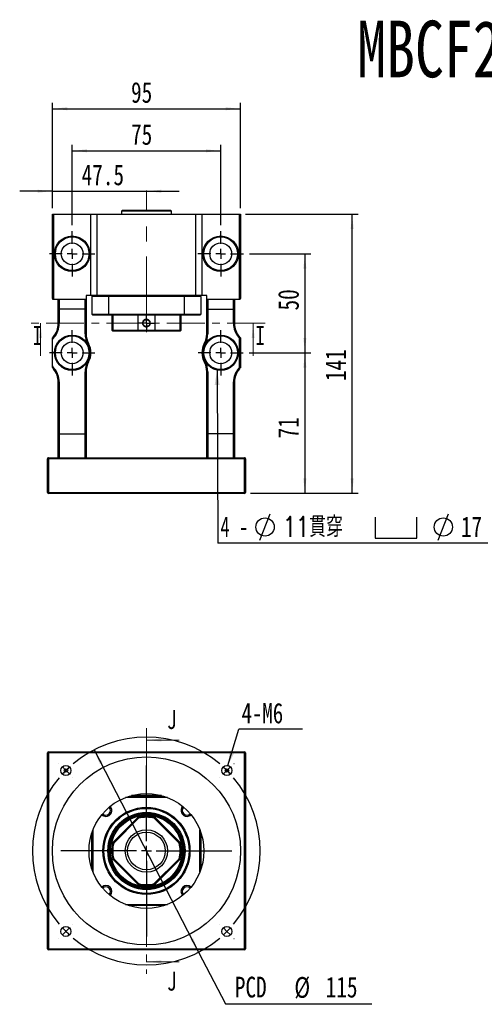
# Model space of a CAD drawing. Header units: millimetres. Extents: x 55 to 273, y 20 to 196.
# Tile 1 of 10: x 55 to 133, y 30 to 196. Entities that reach past the tile are written whole.
import ezdxf

# ---------------------------------------------------------------- set-up
doc = ezdxf.new("R2010")
doc.units = ezdxf.units.MM
doc.linetypes.add('CENTER', pattern=[10.16, 6.35, -1.27, 1.27, -1.27])
doc.linetypes.add('CENTERX2', pattern=[20.32, 12.7, -2.54, 2.54, -2.54])
doc.layers.add('FORMAT', color=7, linetype='Continuous')
doc.styles.add('SLDTEXTSTYLE0', font='TXT', dxfattribs={"width": 0.75})
doc.styles.add('SLDTEXTSTYLE1', font='TXT', dxfattribs={"width": 0.75, "bigfont": 'bigfont'})
doc.styles.add('SLDTEXTSTYLE3', font='TXT', dxfattribs={"width": 0.666667})
doc.dimstyles.new('SLDDIMSTYLE1', dxfattribs={"dimtxt": 3.5, "dimasz": 2.5, "dimexe": 0, "dimexo": 0.0625, "dimgap": 0.875, "dimtad": 1, "dimdec": 1, "dimlfac": 3, "dimrnd": 1e-09, "dimzin": 12, "dimdsep": 46, "dimtxsty": 'SLDTEXTSTYLE0', "dimsah": 1, "dimcen": 0.09, "dimadec": 0, "dimazin": 3, "dimtfac": 1, "dimtdec": 1, "dimtmove": 0, "dimatfit": 0, "dimfxl": 0, "dimfrac": 2, "dimtolj": 1, "dimtzin": 12, "dimarcsym": 0})
doc.dimstyles.new('SLDDIMSTYLE2', dxfattribs={"dimtxt": 3.5, "dimasz": 2.5, "dimexe": 0, "dimexo": 0.0625, "dimgap": 0.875, "dimtad": 1, "dimlfac": 3, "dimrnd": 1e-09, "dimzin": 12, "dimdsep": 46, "dimtxsty": 'SLDTEXTSTYLE0', "dimsah": 1, "dimcen": 0.09, "dimadec": 0, "dimazin": 3, "dimtfac": 1, "dimtofl": 0, "dimtmove": 0, "dimatfit": 3, "dimfxl": 0, "dimfrac": 2, "dimtolj": 1, "dimtzin": 12, "dimarcsym": 0})
doc.dimstyles.new('SLDDIMSTYLE3', dxfattribs={"dimtxt": 3.5, "dimasz": 2.5, "dimexe": 0, "dimexo": 0.0625, "dimgap": 0.875, "dimtad": 1, "dimlfac": 3, "dimrnd": 1e-09, "dimzin": 12, "dimdsep": 46, "dimtxsty": 'SLDTEXTSTYLE0', "dimsah": 1, "dimcen": 0.09, "dimadec": 0, "dimazin": 3, "dimtfac": 1, "dimtmove": 0, "dimatfit": 0, "dimfxl": 0, "dimfrac": 2, "dimtolj": 1, "dimtzin": 12, "dimarcsym": 0})
doc.dimstyles.new('SLDDIMSTYLE4', dxfattribs={"dimtxt": 0.18, "dimasz": 2.5, "dimexe": 0, "dimexo": 0.0625, "dimgap": 0, "dimtad": 0, "dimtih": 1, "dimtoh": 1, "dimdec": 0, "dimrnd": 1e-09, "dimzin": 0, "dimdsep": 46, "dimtxsty": 'Standard', "dimsah": 1, "dimcen": 0.09, "dimadec": 0, "dimazin": 0, "dimtfac": 2.5, "dimtdec": 0, "dimtofl": 0, "dimtmove": 0, "dimatfit": 3, "dimfxl": 0, "dimfrac": 2, "dimtolj": 1, "dimtzin": 0, "dimarcsym": 0})
doc.dimstyles.new('SLDDIMSTYLE5', dxfattribs={"dimtxt": 3.5, "dimasz": 2.5, "dimexe": 0, "dimexo": 0.0625, "dimgap": 0.875, "dimtad": 0, "dimtih": 1, "dimtoh": 1, "dimlfac": 3, "dimrnd": 1e-09, "dimzin": 12, "dimdsep": 46, "dimtxsty": 'SLDTEXTSTYLE0', "dimsah": 1, "dimcen": 0, "dimadec": 0, "dimazin": 3, "dimtfac": 1, "dimtmove": 0, "dimatfit": 3, "dimfxl": 0, "dimfrac": 2, "dimtolj": 1, "dimtzin": 12, "dimarcsym": 0})

# ---------------------------------------------------------------- blocks, each defined once
blk = doc.blocks.new('_D')
at = {"layer": 'FORMAT', "color": 7}
for p, q in [((60.23, 163.94), (60.23, 167.81)), ((60.23, 166.81), (54.73, 166.81)), ((60.23, 166.81), (76.06, 166.81)), ((76.06, 166.81), (81.56, 166.81))]:
    blk.add_line(p, q, dxfattribs=at)
for points in [[(60.23, 166.81), (57.73, 167.06), (57.73, 166.56)], [(76.06, 166.81), (78.56, 166.56), (78.56, 167.06)]]:
    blk.add_solid(points, dxfattribs=at)
at = {"layer": 'FORMAT', "color": 7, "insert": (65.15, 171.32), "char_height": 3.5, "attachment_point": 1, "style": 'SLDTEXTSTYLE0'}
blk.add_mtext('47.5', dxfattribs=at)
blk = doc.blocks.new('_D_1')
at = {"layer": 'FORMAT', "color": 7}
for p, q in [((63.56, 161.11), (63.56, 174.61)), ((88.56, 161.11), (88.56, 174.61)), ((63.56, 173.61), (88.56, 173.61))]:
    blk.add_line(p, q, dxfattribs=at)
for points in [[(63.56, 173.61), (66.06, 173.36), (66.06, 173.86)], [(88.56, 173.61), (86.06, 173.86), (86.06, 173.36)]]:
    blk.add_solid(points, dxfattribs=at)
at = {"layer": 'FORMAT', "color": 7, "insert": (73.47, 178.12), "char_height": 3.5, "attachment_point": 1, "style": 'SLDTEXTSTYLE0'}
blk.add_mtext('75', dxfattribs=at)
blk = doc.blocks.new('_D_2')
at = {"layer": 'FORMAT', "color": 7}
for p, q in [((60.23, 163.94), (60.23, 181.69)), ((91.89, 163.94), (91.89, 181.69)), ((60.23, 180.69), (91.89, 180.69))]:
    blk.add_line(p, q, dxfattribs=at)
for points in [[(60.23, 180.69), (62.73, 180.44), (62.73, 180.94)], [(91.89, 180.69), (89.39, 180.94), (89.39, 180.44)]]:
    blk.add_solid(points, dxfattribs=at)
at = {"layer": 'FORMAT', "color": 7, "insert": (73.47, 185.2), "char_height": 3.5, "attachment_point": 1, "style": 'SLDTEXTSTYLE0'}
blk.add_mtext('95', dxfattribs=at)
blk = doc.blocks.new('_D_3')
at = {"layer": 'FORMAT', "color": 7}
for p, q in [((93.39, 156.27), (103.73, 156.27)), ((102.73, 156.27), (102.73, 139.61)), ((93.36, 139.61), (103.73, 139.61))]:
    blk.add_line(p, q, dxfattribs=at)
for points in [[(102.73, 156.27), (102.48, 153.77), (102.98, 153.77)], [(102.73, 139.61), (102.98, 142.11), (102.48, 142.11)]]:
    blk.add_solid(points, dxfattribs=at)
at = {"layer": 'FORMAT', "color": 7, "insert": (98.21, 146.73), "char_height": 3.5, "attachment_point": 1, "rotation": 90, "style": 'SLDTEXTSTYLE0'}
blk.add_mtext('50', dxfattribs=at)
blk = doc.blocks.new('_D_4')
at = {"layer": 'FORMAT', "color": 7}
for p, q in [((93.36, 139.61), (103.73, 139.61)), ((102.73, 139.61), (102.73, 115.94)), ((93.56, 115.94), (103.73, 115.94))]:
    blk.add_line(p, q, dxfattribs=at)
for points in [[(102.73, 139.61), (102.48, 137.11), (102.98, 137.11)], [(102.73, 115.94), (102.98, 118.44), (102.48, 118.44)]]:
    blk.add_solid(points, dxfattribs=at)
at = {"layer": 'FORMAT', "color": 7, "insert": (98.21, 125.19), "char_height": 3.5, "attachment_point": 1, "rotation": 90, "style": 'SLDTEXTSTYLE0'}
blk.add_mtext('71', dxfattribs=at)
blk = doc.blocks.new('_D_5')
at = {"layer": 'FORMAT', "color": 7}
for p, q in [((92.73, 162.94), (111.69, 162.94)), ((110.69, 115.94), (110.69, 162.94)), ((93.56, 115.94), (111.69, 115.94))]:
    blk.add_line(p, q, dxfattribs=at)
for points in [[(110.69, 162.94), (110.44, 160.44), (110.94, 160.44)], [(110.69, 115.94), (110.94, 118.44), (110.44, 118.44)]]:
    blk.add_solid(points, dxfattribs=at)
at = {"layer": 'FORMAT', "color": 7, "insert": (106.18, 134.84), "char_height": 3.5, "attachment_point": 1, "rotation": 90, "style": 'SLDTEXTSTYLE0'}
blk.add_mtext('141', dxfattribs=at)
blk = doc.blocks.new('SW_SYMBOL_HOLE_DIAM')
at = {"layer": 'FORMAT', "color": 0}
blk.add_line((300, 0), (700, 1000), dxfattribs=at)
blk.add_circle((500, 500), 350, dxfattribs=at)
blk = doc.blocks.new('SW_SYMBOL_HOLE_SPOT')
at = {"layer": 'FORMAT', "color": 0}
for p, q in [((0, 875), (0, 75)), ((1600, 75), (1600, 875)), ((0, 75), (1600, 75))]:
    blk.add_line(p, q, dxfattribs=at)
blk = doc.blocks.new('SW_NOTE_0')
at = {"layer": 'FORMAT', "color": 0}
blk.add_line((45.48, 0), (0, 0), dxfattribs=at)
at = {"layer": 'FORMAT', "color": 0, "xscale": 0.0043935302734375, "yscale": 0.0043935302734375, "zscale": 0.0043935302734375}
for name, p in [('SW_SYMBOL_HOLE_DIAM', (5.78, 0.51)), ('SW_SYMBOL_HOLE_SPOT', (26.5, 0.51)), ('SW_SYMBOL_HOLE_DIAM', (35.79, 0.51))]:
    blk.add_blockref(name, p, dxfattribs=at)
at = {"layer": 'FORMAT', "color": 0, "attachment_point": 1}
for s, insert, char_height, style in [('4 -', (0.45, 4.47), 3.44, 'SLDTEXTSTYLE3'), ('11\\M+18AD1\\M+190FA', (10.97, 4.47), 3.4396, 'SLDTEXTSTYLE1'), ('17', (40.98, 4.47), 3.44, 'SLDTEXTSTYLE0')]:
    blk.add_mtext(s, dxfattribs=dict(at, insert=insert, char_height=char_height, style=style))
blk = doc.blocks.new('SW_CENTERMARKSYMBOL_0')
at = {"layer": 'FORMAT', "color": 0}
for p, q in [((0, 1.67), (0, 3.83)), ((-1.67, 0), (-3.83, 0)), ((0, 0), (-0.83, 0)), ((0, 0), (0, 0.83)), ((0, 0), (0, -0.83)), ((0, 0), (0.83, 0)), ((1.67, 0), (3.83, 0)), ((0, -1.67), (0, -3.83))]:
    blk.add_line(p, q, dxfattribs=at)
blk = doc.blocks.new('SW_CENTERMARKSYMBOL_1')
at = {"layer": 'FORMAT', "color": 0}
for p, q in [((0, 1.67), (0, 3.83)), ((-1.67, 0), (-3.83, 0)), ((0, 0), (-0.83, 0)), ((0, 0), (0, 0.83)), ((0, 0), (0, -0.83)), ((0, 0), (0.83, 0)), ((1.67, 0), (3.83, 0)), ((0, -1.67), (0, -3.83))]:
    blk.add_line(p, q, dxfattribs=at)
blk = doc.blocks.new('SW_CENTERMARKSYMBOL_2')
at = {"layer": 'FORMAT', "color": 0}
for p, q in [((0, 1.67), (0, 3.8)), ((-1.67, 0), (-3.8, 0)), ((0, 0), (-0.83, 0)), ((0, 0), (0, 0.83)), ((0, 0), (0, -0.83)), ((0, 0), (0.83, 0)), ((1.67, 0), (3.8, 0)), ((0, -1.67), (0, -3.8))]:
    blk.add_line(p, q, dxfattribs=at)
blk = doc.blocks.new('SW_CENTERMARKSYMBOL_3')
at = {"layer": 'FORMAT', "color": 0}
for p, q in [((0, 1.67), (0, 3.8)), ((-1.67, 0), (-3.8, 0)), ((0, 0), (-0.83, 0)), ((0, 0), (0, 0.83)), ((0, 0), (0, -0.83)), ((0, 0), (0.83, 0)), ((1.67, 0), (3.8, 0)), ((0, -1.67), (0, -3.8))]:
    blk.add_line(p, q, dxfattribs=at)
blk = doc.blocks.new('SW_CENTERMARKSYMBOL_4')
at = {"layer": 'FORMAT', "color": 0}
for p, q in [((-0.83, 0), (-1.4, 0)), ((0, 0), (-0.83, 0)), ((0, 0.83), (0, 1.4)), ((0, 0), (0, 0.83)), ((0, 0), (0, -0.83)), ((0, 0), (0.83, 0)), ((0.83, 0), (1.4, 0)), ((0, -0.83), (0, -1.4))]:
    blk.add_line(p, q, dxfattribs=at)
blk = doc.blocks.new('_D_6')
at = {"layer": 'FORMAT', "color": 7}
for p, q in [((67.26, 72.76), (84.85, 38.7)), ((84.85, 38.7), (89.35, 29.99)), ((89.35, 29.99), (114, 29.99))]:
    blk.add_line(p, q, dxfattribs=at)
for points in [[(67.26, 72.76), (68.19, 70.42), (68.63, 70.65)], [(84.85, 38.7), (83.93, 41.03), (83.48, 40.8)]]:
    blk.add_solid(points, dxfattribs=at)
at = {"layer": 'FORMAT', "color": 7, "char_height": 3.5, "attachment_point": 1, "style": 'SLDTEXTSTYLE0'}
for s, insert in [('PCD', (90.94, 34.55)), ('%%c', (100.96, 34.5)), ('115', (106.24, 34.55))]:
    blk.add_mtext(s, dxfattribs=dict(at, insert=insert))
blk = doc.blocks.new('SW_NOTE_1')
at = {"layer": 'FORMAT', "color": 0}
blk.add_line((10.69, 0), (0, 0), dxfattribs=at)
at = {"layer": 'FORMAT', "color": 0, "insert": (0.43, 4.42), "char_height": 3.44, "attachment_point": 1, "style": 'SLDTEXTSTYLE0'}
blk.add_mtext('4-M6', dxfattribs=at)
blk = doc.blocks.new('SW_CENTERMARKSYMBOL_5')
at = {"layer": 'FORMAT', "color": 0}
for p, q in [((0, 1.67), (0, 14.39)), ((-1.67, 0), (-14.39, 0)), ((0, 0), (-0.83, 0)), ((0, 0), (0, 0.83)), ((0, 0), (0, -0.83)), ((0, 0), (0.83, 0)), ((1.67, 0), (14.39, 0)), ((0, -1.67), (0, -14.39))]:
    blk.add_line(p, q, dxfattribs=at)
blk = doc.blocks.new('SW_CENTERMARKSYMBOL_6')
at = {"layer": 'FORMAT', "color": 0}
for p, q in [((-28.28, 1.18), (-28.3, 1.19)), ((-27.11, 0), (-27.7, 0.59)), ((-13.55, -11.89), (-13.55, 0.83)), ((0, 0), (-0.59, -0.59)), ((0, 0), (0.59, 0.59)), ((1.18, 1.18), (1.19, 1.19)), ((-27.11, 0), (-26.52, -0.59)), ((-25.93, -1.18), (-25.92, -1.19)), ((-1.18, -1.18), (-1.19, -1.19)), ((-13.55, -13.55), (-13.55, -12.72)), ((-15.22, -13.55), (-27.94, -13.55)), ((-13.55, -13.55), (-14.39, -13.55)), ((-13.55, -13.55), (-13.55, -14.39)), ((-13.55, -13.55), (-12.72, -13.55)), ((-11.89, -13.55), (0.83, -13.55)), ((-13.55, -15.22), (-13.55, -27.94)), ((-27.11, -27.11), (-26.52, -26.52)), ((-25.93, -25.93), (-25.92, -25.92)), ((-1.18, -25.93), (-1.19, -25.92)), ((0, -27.11), (-0.59, -26.52)), ((-27.11, -27.11), (-27.7, -27.7)), ((0, -27.11), (0.59, -27.7)), ((-28.28, -28.28), (-28.3, -28.3)), ((1.18, -28.28), (1.19, -28.3))]:
    blk.add_line(p, q, dxfattribs=at)
for start, end in [(49.9822, 130.0178), (132.5089, 135), (45, 47.4911), (42.5089, 45), (139.9822, 220.0178), (135, 137.4911), (319.9822, 40.0178), (222.5089, 225), (315, 317.4911), (225, 227.4911), (312.5089, 315), (229.9822, 310.0178)]:
    blk.add_arc((-13.55, -13.55), 19.17, start, end, dxfattribs=at)

msp = doc.modelspace()

# ---------------------------------------------------------------- linework, layer by layer
at = {"color": 7, "linetype": 'Continuous', "lineweight": 25}
for p, q in [((60.2259, 148.772), (60.2259, 162.9387)), ((60.2259, 162.9387), (60.3926, 162.9387)), ((60.3926, 162.9387), (60.3926, 148.6053)), ((60.3926, 162.9387), (66.7259, 162.9387)), ((66.7259, 149.272), (66.7259, 162.9387)), ((66.7259, 162.9387), (67.7259, 162.9387)), ((67.7259, 162.9387), (67.7259, 149.272)), ((67.7259, 162.9387), (84.3926, 162.9387)), ((72.0092, 163.6053), (71.8426, 163.4387)), ((71.8426, 163.4387), (71.8426, 162.9387)), ((79.621, 163.4387), (71.8426, 163.4387)), ((72.0092, 163.6053), (79.4802, 163.6053)), ((79.4802, 163.6053), (80.1092, 163.6053)), ((80.2759, 163.4387), (79.621, 163.4387)), ((80.2759, 163.4387), (80.1092, 163.6053)), ((80.2759, 162.9387), (80.2759, 163.4387)), ((84.3926, 149.272), (84.3926, 162.9387)), ((84.3926, 162.9387), (85.3926, 162.9387)), ((85.3926, 162.9387), (85.3926, 149.272)), ((85.3926, 162.9387), (91.7259, 162.9387)), ((91.7259, 148.6053), (91.7259, 162.9387)), ((91.7259, 162.9387), (91.8926, 162.9387)), ((91.8926, 162.9387), (91.8926, 148.772)), ((65.8926, 149.272), (65.8926, 148.6053)), ((66.7259, 149.272), (65.8926, 149.272)), ((67.7259, 149.272), (66.7259, 149.272)), ((84.3926, 149.272), (67.7259, 149.272)), ((85.3926, 149.272), (84.3926, 149.272)), ((86.2259, 149.272), (85.3926, 149.272)), ((86.2259, 148.6053), (86.2259, 149.272)), ((60.3926, 148.6053), (61.3926, 148.6053)), ((61.2259, 147.0077), (61.2259, 148.6053)), ((61.3926, 148.6053), (61.3926, 146.9387)), ((61.3926, 148.6053), (65.7259, 148.6053)), ((65.7259, 146.9387), (65.7259, 148.6053)), ((65.7259, 148.6053), (65.8926, 148.6053)), ((65.8926, 148.6053), (65.8926, 147.0077)), ((69.6822, 149.1053), (66.8926, 149.1053)), ((66.8926, 149.1053), (66.8926, 146.1053)), ((82.4363, 149.1053), (69.6822, 149.1053)), ((69.6822, 149.1053), (69.6822, 146.1053)), ((82.4363, 149.1053), (82.4363, 146.1053)), ((85.2259, 149.1053), (82.4363, 149.1053)), ((85.2259, 149.1053), (85.2259, 146.1053)), ((86.2259, 147.0077), (86.2259, 148.6053)), ((86.2259, 148.6053), (86.3926, 148.6053)), ((86.3926, 148.6053), (86.3926, 146.9387)), ((86.3926, 148.6053), (90.7259, 148.6053)), ((90.7259, 146.9387), (90.7259, 148.6053)), ((90.7259, 148.6053), (91.7259, 148.6053)), ((90.8926, 148.6053), (90.8926, 147.0077)), ((61.2259, 144.5185), (61.2259, 147.0077)), ((65.7259, 146.9387), (61.3926, 146.9387)), ((61.3926, 146.9387), (61.3926, 144.5185)), ((65.7259, 142.7895), (65.7259, 146.9387)), ((65.8926, 147.0077), (65.8926, 142.7895)), ((66.8926, 146.1053), (69.6822, 146.1053)), ((69.7347, 145.9387), (67.0592, 145.9387)), ((69.6822, 146.1053), (82.4363, 146.1053)), ((82.3838, 145.9387), (69.7347, 145.9387)), ((70.2259, 145.9387), (70.2259, 145.2522)), ((70.3991, 145.9387), (70.3991, 143.4387)), ((74.6483, 143.4387), (74.6483, 145.9387)), ((77.4702, 145.9387), (77.4702, 143.4387)), ((81.7193, 143.4387), (81.7193, 145.9387)), ((81.8926, 143.4387), (81.8926, 145.9387)), ((85.0592, 145.9387), (82.3838, 145.9387)), ((82.4363, 146.1053), (85.2259, 146.1053)), ((86.2259, 142.7895), (86.2259, 147.0077)), ((86.3926, 146.9387), (90.7259, 146.9387)), ((86.3926, 146.9387), (86.3926, 142.7895)), ((90.7259, 144.5185), (90.7259, 146.9387)), ((90.8926, 147.0077), (90.8926, 144.5185)), ((61.3926, 144.5185), (61.2259, 144.5185)), ((90.8926, 144.5185), (90.7259, 144.5185)), ((65.7259, 142.7895), (65.8926, 142.7895)), ((70.2259, 143.9586), (70.2259, 143.4387)), ((70.2259, 143.4387), (70.3926, 143.272)), ((70.2259, 143.4387), (70.3991, 143.4387)), ((70.5499, 143.272), (70.3926, 143.272)), ((70.3991, 143.4387), (74.6483, 143.4387)), ((74.7332, 143.272), (70.5499, 143.272)), ((74.6483, 143.4387), (77.4702, 143.4387)), ((77.3853, 143.272), (74.7332, 143.272)), ((81.5686, 143.272), (77.3853, 143.272)), ((77.4702, 143.4387), (81.7193, 143.4387)), ((81.7259, 143.272), (81.5686, 143.272)), ((81.7193, 143.4387), (81.8926, 143.4387)), ((81.7259, 143.272), (81.8926, 143.4387)), ((86.2259, 142.7895), (86.3926, 142.7895)), ((60.2259, 137.3942), (60.2259, 141.8164)), ((91.7259, 137.1615), (91.7259, 142.0491)), ((91.8926, 142.1053), (91.8926, 137.1053)), ((65.7259, 125.9387), (65.7259, 136.4212)), ((65.7259, 136.4212), (65.8926, 136.4212)), ((65.8926, 136.4212), (65.8926, 125.8495)), ((86.2259, 136.4212), (86.3926, 136.4212)), ((86.2259, 125.8495), (86.2259, 136.4212)), ((86.3926, 136.4212), (86.3926, 125.9387)), ((61.2259, 134.6922), (61.3926, 134.6922)), ((61.2259, 125.8495), (61.2259, 134.6922)), ((61.3926, 134.6922), (61.3926, 125.9387)), ((90.7259, 125.9387), (90.7259, 134.6922)), ((90.8926, 134.6922), (90.7259, 134.6922)), ((90.8926, 134.6922), (90.8926, 125.8495)), ((61.2259, 121.9387), (61.2259, 125.8495)), ((61.3926, 125.9387), (61.3926, 121.9387)), ((61.3926, 125.9387), (65.7259, 125.9387)), ((65.7259, 121.9387), (65.7259, 125.9387)), ((65.8926, 125.8495), (65.8926, 121.9387)), ((86.2259, 121.9387), (86.2259, 125.8495)), ((86.3926, 125.9387), (86.3926, 121.9387)), ((90.7259, 125.9387), (86.3926, 125.9387)), ((90.7259, 121.9387), (90.7259, 125.9387)), ((90.8926, 125.8495), (90.8926, 121.9387)), ((59.3926, 116.1053), (59.3926, 121.772)), ((59.5592, 121.772), (59.3926, 121.772)), ((59.5592, 121.772), (59.5592, 121.9387)), ((59.5592, 121.9387), (92.5592, 121.9387)), ((59.5592, 121.772), (59.5592, 116.1053)), ((92.5592, 121.772), (59.5592, 121.772)), ((92.5592, 121.9387), (92.5592, 121.772)), ((92.5592, 116.1053), (92.5592, 121.772)), ((92.7259, 121.772), (92.5592, 121.772)), ((92.7259, 121.772), (92.7259, 116.1053)), ((59.5592, 116.1053), (59.3926, 116.1053)), ((59.5592, 115.9387), (59.5592, 116.1053)), ((59.5592, 116.1053), (92.5592, 116.1053)), ((92.5592, 116.1053), (92.5592, 115.9387)), ((92.7259, 116.1053), (92.5592, 116.1053)), ((92.5592, 115.9387), (59.5592, 115.9387)), ((59.3926, 39.2283), (59.3926, 72.2283)), ((59.5592, 72.2283), (59.3926, 72.2283)), ((59.5592, 72.2283), (59.5592, 72.3949)), ((59.5592, 72.3949), (92.5592, 72.3949)), ((59.5592, 72.2283), (59.5592, 39.2283)), ((92.5592, 72.2283), (59.5592, 72.2283)), ((92.5592, 72.3949), (92.5592, 72.2283)), ((92.5592, 39.2283), (92.5592, 72.2283)), ((92.7259, 72.2283), (92.5592, 72.2283)), ((92.7259, 72.2283), (92.7259, 39.2283)), ((79.5869, 64.7283), (72.5316, 64.7283)), ((72.9906, 64.8949), (79.1279, 64.8949)), ((78.5758, 65.0616), (73.5426, 65.0616)), ((70.3991, 57.1392), (74.6483, 61.3884)), ((77.4702, 61.3884), (81.7193, 57.1392)), ((74.7332, 61.2376), (70.5499, 57.0543)), ((81.5686, 57.0543), (77.3853, 61.2376)), ((66.7259, 58.2333), (66.7259, 58.2449)), ((66.8926, 52.6596), (66.8926, 58.7969)), ((67.0592, 59.2559), (67.0592, 52.2006)), ((85.0592, 52.2006), (85.0592, 59.2559)), ((85.2259, 58.7969), (85.2259, 52.6596)), ((85.3926, 58.2449), (85.3926, 58.231)), ((74.6483, 50.0681), (70.3991, 54.3173)), ((70.5499, 54.4022), (74.7332, 50.2189)), ((77.3853, 50.2189), (81.5686, 54.4022)), ((81.7193, 54.3173), (77.4702, 50.0681)), ((85.3926, 53.2204), (85.3926, 53.2116)), ((72.5316, 46.7283), (79.5869, 46.7283)), ((79.1279, 46.5616), (72.9906, 46.5616)), ((59.5592, 39.2283), (59.3926, 39.2283)), ((59.5592, 39.2283), (59.5592, 39.0616)), ((59.5592, 39.2283), (92.5592, 39.2283)), ((92.5592, 39.0616), (59.5592, 39.0616)), ((92.5592, 39.0616), (92.5592, 39.2283)), ((92.7259, 39.2283), (92.5592, 39.2283))]:
    msp.add_line(p, q, dxfattribs=at)
at = {"color": 7, "linetype": 'CENTER', "lineweight": 18}
for p, q in [((96.0251, 144.5677), (56.2386, 144.5677)), ((76.0592, 76.3949), (76.0592, 35.0616))]:
    msp.add_line(p, q, dxfattribs=at)
at = {"color": 7, "linetype": 'Continuous', "lineweight": 18}
for p, q in [((58.2386, 139.0677), (58.2386, 144.5677)), ((94.0251, 139.0677), (94.0251, 144.5677)), ((81.5592, 74.3949), (76.0592, 74.3949)), ((81.5592, 37.0616), (76.0592, 37.0616))]:
    msp.add_line(p, q, dxfattribs=at)
at = {"color": 7, "linetype": 'Continuous', "lineweight": 25, "flags": 128}
for points in [[(60.4111, 142.3348), (60.4135, 142.3327), (60.4207, 142.3265), (60.4323, 142.3164), (60.448, 142.3029), (60.467, 142.2863), (60.4888, 142.2674), (60.5124, 142.247), (60.537, 142.2257)], [(66.1746, 141.0749), (66.203, 141.0909), (66.2302, 141.1062), (66.2553, 141.1203), (66.2773, 141.1327), (66.2954, 141.1428), (66.3088, 141.1504), (66.3171, 141.155), (66.3199, 141.1566)], [(85.7985, 141.1566), (85.8013, 141.155), (85.8096, 141.1504), (85.823, 141.1428), (85.8411, 141.1327), (85.8631, 141.1203), (85.8882, 141.1062), (85.9155, 141.0909), (85.9438, 141.0749)], [(91.7074, 142.3348), (91.7049, 142.3327), (91.6978, 142.3265), (91.6861, 142.3164), (91.6705, 142.3029), (91.6514, 142.2863), (91.6296, 142.2674), (91.606, 142.247), (91.5814, 142.2257)], [(66.1746, 138.1357), (66.203, 138.1198), (66.2302, 138.1045), (66.2553, 138.0904), (66.2773, 138.078), (66.2954, 138.0678), (66.3088, 138.0603), (66.3171, 138.0556), (66.3199, 138.0541)], [(85.7985, 138.0541), (85.8013, 138.0556), (85.8096, 138.0603), (85.823, 138.0678), (85.8411, 138.078), (85.8631, 138.0904), (85.8882, 138.1045), (85.9155, 138.1198), (85.9438, 138.1357)], [(60.4111, 136.8758), (60.4135, 136.8779), (60.4207, 136.8841), (60.4323, 136.8942), (60.448, 136.9078), (60.467, 136.9243), (60.4888, 136.9432), (60.5124, 136.9637), (60.537, 136.985)], [(91.7074, 136.8758), (91.7049, 136.8779), (91.6978, 136.8841), (91.6861, 136.8942), (91.6705, 136.9078), (91.6514, 136.9243), (91.6296, 136.9432), (91.606, 136.9637), (91.5814, 136.985)], [(65.7259, 125.9387), (65.7548, 125.9373), (65.7829, 125.9333), (65.8092, 125.9267), (65.833, 125.9178), (65.8536, 125.9068), (65.8702, 125.8941), (65.8825, 125.88), (65.89, 125.8649), (65.8926, 125.8495)], [(90.7259, 125.9387), (90.7548, 125.9373), (90.7829, 125.9333), (90.8092, 125.9267), (90.833, 125.9178), (90.8536, 125.9068), (90.8702, 125.8941), (90.8825, 125.88), (90.89, 125.8649), (90.8926, 125.8495)]]:
    msp.add_lwpolyline(points, dxfattribs=at)
at = {"color": 7, "linetype": 'Continuous', "lineweight": 25}
for centre, radius in [((63.5592, 156.272), 3), ((88.5592, 156.272), 3), ((63.5592, 156.272), 2.8333), ((63.5592, 156.272), 1.8333), ((88.5592, 156.272), 2.8333), ((88.5592, 156.272), 1.8333), ((63.5592, 139.6053), 2.9667), ((63.5592, 139.6053), 2.8333), ((63.5592, 139.6053), 1.8333), ((88.5592, 139.6053), 2.9667), ((88.5592, 139.6053), 2.8333), ((88.5592, 139.6053), 1.8333), ((76.0592, 55.7283), 15.8333), ((62.5063, 69.2811), 0.85), ((89.6121, 69.2811), 0.85), ((62.5063, 69.2811), 0.2952), ((89.6121, 69.2811), 0.2952), ((76.0592, 55.7283), 9.6667), ((76.0592, 55.7283), 7.3333), ((76.0592, 55.7283), 7.1667), ((76.0592, 55.7283), 6.5), ((76.0592, 55.7283), 6.3333), ((76.0592, 55.7283), 6.1667), ((76.0592, 55.7283), 6), ((76.0592, 55.7283), 3.5667), ((76.0592, 55.7283), 3.1667), ((62.5063, 42.1754), 0.85), ((89.6121, 42.1754), 0.85)]:
    msp.add_circle(centre, radius, dxfattribs=at)
for centre, radius, start, end in [((60.3926, 148.772), 0.1667, 180, 270), ((91.7259, 148.772), 0.1667, 270, 0), ((57.8926, 144.5185), 3.3333, 319.073937, 0), ((57.8926, 144.5185), 3.5, 319.073937, 0), ((94.2259, 144.5185), 3.5, 180, 220.926063), ((94.2259, 144.5185), 3.3333, 180, 220.926063), ((69.2259, 142.7895), 3.5, 180, 209.33211), ((69.2259, 142.7895), 3.3333, 180, 209.33211), ((82.8926, 142.7895), 3.3333, 330.66789, 0), ((82.8926, 142.7895), 3.5, 330.66789, 0), ((63.5592, 139.6053), 4.1667, 139.073937, 143.130102), ((63.5592, 139.6053), 4, 139.073937, 146.44269), ((63.5592, 139.6053), 3, 330.66789, 29.33211), ((63.5592, 139.6053), 3.1667, 330.66789, 29.33211), ((88.5592, 139.6053), 3.1667, 150.66789, 209.33211), ((88.5592, 139.6053), 3, 150.66789, 209.33211), ((88.5592, 139.6053), 4, 37.658462, 40.926063), ((88.5592, 139.6053), 4.1667, 36.869898, 40.926063), ((69.2259, 136.4212), 3.5, 150.66789, 180), ((69.2259, 136.4212), 3.3333, 150.66789, 180), ((82.8926, 136.4212), 3.3333, 0, 29.33211), ((82.8926, 136.4212), 3.5, 0, 29.33211), ((63.5592, 139.6053), 4, 213.55731, 220.926063), ((63.5592, 139.6053), 4.1667, 216.869898, 220.926063), ((57.8926, 134.6922), 3.3333, 360, 40.926063), ((57.8926, 134.6922), 3.5, 360, 40.926063), ((94.2259, 134.6922), 3.5, 139.073937, 180), ((94.2259, 134.6922), 3.3333, 139.073937, 180), ((88.5592, 139.6053), 4, 319.073937, 322.341538), ((88.5592, 139.6053), 4.1667, 319.073937, 323.130102), ((59.5592, 121.772), 0.1667, 90, 180), ((92.5592, 121.772), 0.1667, 0, 90), ((59.5592, 116.1053), 0.1667, 180, 270), ((92.5592, 116.1053), 0.1667, 270, 0), ((59.5592, 72.2283), 0.1667, 90, 180), ((92.5592, 72.2283), 0.1667, 0, 90), ((69.2239, 62.5636), 0.8, 227.371537, 42.628463), ((69.2239, 62.5636), 1.0167, 270, 41.985642), ((82.8946, 62.5636), 1.0167, 138.014358, 270), ((82.8946, 62.5636), 0.8, 137.371537, 312.628463), ((69.2239, 62.5636), 1.0167, 228.014358, 270), ((76.0592, 55.7283), 5.8333, 76.002719, 103.997281), ((76.0592, 55.7283), 5.6667, 76.466976, 103.533024), ((82.8946, 62.5636), 1.0167, 270, 311.985642), ((76.0592, 55.7283), 5.8333, 166.002719, 193.997281), ((76.0592, 55.7283), 5.6667, 166.466976, 193.533024), ((76.0592, 55.7283), 5.6667, 346.466976, 13.533024), ((76.0592, 55.7283), 5.8333, 346.002719, 13.997281), ((69.2239, 48.8929), 1.0167, 318.014358, 131.985642), ((76.0592, 55.7283), 5.8333, 256.002719, 283.997281), ((76.0592, 55.7283), 5.6667, 256.466976, 283.533024), ((82.8946, 48.8929), 1.0167, 48.014358, 221.985642), ((69.2239, 48.8929), 0.8, 317.371537, 132.628463), ((82.8946, 48.8929), 0.8, 47.371537, 222.628463), ((59.5592, 39.2283), 0.1667, 180, 270), ((92.5592, 39.2283), 0.1667, 270, 0)]:
    msp.add_arc(centre, radius, start, end, dxfattribs=at)
for centre, ratio, start_param, end_param in [((61.3926, 147.0077), 0.41421356, 3.14159265, 4.71238898), ((65.7259, 147.0077), 0.41421356, 4.71238898, 6.28318531), ((86.3926, 147.0077), 0.41421356, 3.14159265, 4.71238898), ((90.7259, 147.0077), 0.41421356, 4.71238898, 6.28318531), ((61.3926, 125.8495), 0.53518376, 1.57079633, 3.14159265), ((86.3926, 125.8495), 0.53518376, 1.57079633, 3.14159265)]:
    msp.add_ellipse(centre, major_axis=(0.1667, 0), ratio=ratio, start_param=start_param, end_param=end_param, dxfattribs=at)
for points in [[(67.0592, 149.272), (67.0037, 149.2164), (66.9481, 149.1609), (66.8926, 149.1053)], [(69.7347, 149.272), (69.7171, 149.2164), (69.6996, 149.1609), (69.6822, 149.1053)], [(82.3838, 149.272), (82.4013, 149.2164), (82.4188, 149.1609), (82.4363, 149.1053)], [(85.0592, 149.272), (85.1148, 149.2164), (85.1703, 149.1609), (85.2259, 149.1053)], [(67.0592, 145.9387), (67.0037, 145.9942), (66.9481, 146.0498), (66.8926, 146.1053)], [(69.6822, 146.1053), (69.6996, 146.0498), (69.7171, 145.9942), (69.7347, 145.9387)], [(82.4363, 146.1053), (82.4188, 146.0498), (82.4013, 145.9942), (82.3838, 145.9387)], [(85.2259, 146.1053), (85.1703, 146.0498), (85.1148, 145.9942), (85.0592, 145.9387)], [(70.3991, 143.4387), (70.4493, 143.3831), (70.4996, 143.3275), (70.5499, 143.272)], [(74.7332, 143.272), (74.705, 143.3275), (74.6767, 143.3831), (74.6483, 143.4387)], [(77.4702, 143.4387), (77.4418, 143.3831), (77.4135, 143.3275), (77.3853, 143.272)], [(81.7193, 143.4387), (81.6692, 143.3831), (81.6189, 143.3275), (81.5686, 143.272)], [(74.7332, 61.2376), (74.705, 61.2879), (74.6767, 61.3382), (74.6483, 61.3884)], [(77.4702, 61.3884), (77.4418, 61.3382), (77.4135, 61.2879), (77.3853, 61.2376)], [(70.3991, 57.1392), (70.4493, 57.1108), (70.4996, 57.0825), (70.5499, 57.0543)], [(81.7193, 57.1392), (81.6692, 57.1108), (81.6189, 57.0825), (81.5686, 57.0543)], [(70.3991, 54.3173), (70.4493, 54.3457), (70.4996, 54.374), (70.5499, 54.4022)], [(81.7193, 54.3173), (81.6692, 54.3457), (81.6189, 54.374), (81.5686, 54.4022)], [(74.6483, 50.0681), (74.6767, 50.1183), (74.705, 50.1686), (74.7332, 50.2189)], [(77.4702, 50.0681), (77.4418, 50.1183), (77.4135, 50.1686), (77.3853, 50.2189)]]:
    msp.add_open_spline(points, degree=3, dxfattribs=at)
for points, knots in [([(70.2259, 145.2522), (70.2271, 145.2435), (70.2294, 145.2261), (70.2444, 145.0727), (70.2593, 144.8619), (70.264, 144.6474), (70.2621, 144.4785), (70.2564, 144.3161), (70.2446, 144.1362), (70.2293, 143.9887), (70.227, 143.9686), (70.2259, 143.9586)], [0, 0, 0, 0, 0.12597587, 0.25140247, 0.3761309, 0.50025073, 0.56197749, 0.62470686, 0.74903546, 0.87437264, 1, 1, 1, 1]), ([(76.0592, 143.9585), (75.9728, 143.9585), (75.8001, 143.9884), (75.6071, 144.1215), (75.4821, 144.2768), (75.4154, 144.4354), (75.3968, 144.5903), (75.4104, 144.7322), (75.449, 144.8543), (75.5095, 144.9673), (75.5915, 145.0656), (75.6916, 145.1463), (75.8066, 145.2059), (75.9309, 145.2439), (76.075, 145.2574), (76.2321, 145.2392), (76.3928, 145.1737), (76.5286, 145.0673), (76.6366, 144.9335), (76.7031, 144.775), (76.7217, 144.62), (76.7079, 144.4781), (76.6692, 144.356), (76.6085, 144.2428), (76.4988, 144.112), (76.3179, 143.9881), (76.1455, 143.9584), (76.0592, 143.9585)], [0, 0, 0, 0, 0.06280493, 0.12533587, 0.16749438, 0.20796912, 0.24986194, 0.2806357, 0.31190916, 0.34315935, 0.37420199, 0.40532452, 0.43699275, 0.46872676, 0.5001083, 0.54256064, 0.58346211, 0.62580237, 0.66800448, 0.70847557, 0.75031801, 0.78111812, 0.81242026, 0.84369014, 0.87476252, 0.9372925, 1, 1, 1, 1]), ([(76.0592, 144.0387), (76.1005, 144.0387), (76.1911, 144.0486), (76.3316, 144.0997), (76.4661, 144.1982), (76.5647, 144.3326), (76.6159, 144.4733), (76.633, 144.6285), (76.6005, 144.818), (76.4871, 144.997), (76.3322, 145.1106), (76.1917, 145.1619), (76.0362, 145.1791), (75.8462, 145.1466), (75.667, 145.0328), (75.5536, 144.8777), (75.5025, 144.7371), (75.4855, 144.582), (75.518, 144.3924), (75.6315, 144.2134), (75.7866, 144.0999), (75.9272, 144.0486), (76.0179, 144.0387), (76.0592, 144.0387)], [0, 0, 0, 0, 0.03481721, 0.076508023, 0.125071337, 0.173794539, 0.215528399, 0.250270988, 0.304854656, 0.374979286, 0.423574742, 0.465268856, 0.500060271, 0.554889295, 0.625004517, 0.673672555, 0.715367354, 0.750087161, 0.804660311, 0.874806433, 0.923419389, 0.965150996, 1, 1, 1, 1]), ([(60.2259, 141.8164), (60.2259, 141.8768), (60.2259, 141.9381), (60.2259, 142.022), (60.2259, 142.0484), (60.2259, 142.0903), (60.2259, 142.1053), (60.2259, 142.1053)], [0, 0, 0, 0, 0.5, 0.5, 0.75, 0.75, 1, 1, 1, 1]), ([(91.7259, 142.0491), (91.7259, 142.0781), (91.7283, 142.1075), (91.742, 142.1463), (91.7486, 142.1581), (91.7653, 142.1747), (91.7754, 142.1792), (91.8061, 142.1819), (91.8261, 142.1712), (91.8615, 142.1432), (91.8777, 142.1251), (91.8926, 142.1053)], [0, 0, 0, 0, 0.25, 0.25, 0.375, 0.375, 0.5, 0.5, 0.75, 0.75, 1, 1, 1, 1]), ([(60.2259, 137.1053), (60.2259, 137.1053), (60.2259, 137.109), (60.2259, 137.1217), (60.2259, 137.1308), (60.2259, 137.1624), (60.2259, 137.1887), (60.2259, 137.2727), (60.2259, 137.3339), (60.2259, 137.3942)], [0, 0, 0, 0, 0.125, 0.125, 0.25, 0.25, 0.5, 0.5, 1, 1, 1, 1]), ([(91.8926, 137.1053), (91.8777, 137.0855), (91.8618, 137.0677), (91.8263, 137.0396), (91.8063, 137.0288), (91.7756, 137.0314), (91.7654, 137.0359), (91.7487, 137.0524), (91.7422, 137.0641), (91.7283, 137.1031), (91.7259, 137.1325), (91.7259, 137.1615)], [0, 0, 0, 0, 0.25, 0.25, 0.5, 0.5, 0.625, 0.625, 0.75, 0.75, 1, 1, 1, 1])]:
    msp.add_open_spline(points, degree=3, knots=knots, dxfattribs=at)
at = {"color": 7, "linetype": 'Continuous', "lineweight": 18}
for points in [[(58.2386, 144.5677), (57.9886, 142.0677), (58.4886, 142.0677)], [(94.0251, 144.5677), (93.7751, 142.0677), (94.2751, 142.0677)], [(76.0592, 74.3949), (78.5592, 74.1449), (78.5592, 74.6449)], [(76.0592, 37.0616), (78.5592, 36.8116), (78.5592, 37.3116)]]:
    msp.add_solid(points, dxfattribs=at)
at = {"layer": 'FORMAT', "color": 7, "linetype": 'CENTERX2', "lineweight": 18}
msp.add_line((76.0592, 143.0992), (76.0592, 166.9387), dxfattribs=at)

# ---------------------------------------------------------------- block references
at = {"layer": 'FORMAT', "color": 7}
for name, p in [('SW_CENTERMARKSYMBOL_0', (63.5592, 156.272)), ('SW_CENTERMARKSYMBOL_1', (88.5592, 156.272)), ('SW_CENTERMARKSYMBOL_4', (76.0592, 144.6053)), ('SW_CENTERMARKSYMBOL_3', (63.5592, 139.6053)), ('SW_CENTERMARKSYMBOL_2', (88.5592, 139.6053)), ('SW_NOTE_0', (88.055, 107.5622)), ('SW_NOTE_1', (91.6355, 76.2323)), ('SW_CENTERMARKSYMBOL_6', (89.6121, 69.2811)), ('SW_CENTERMARKSYMBOL_5', (76.0592, 55.7283))]:
    msp.add_blockref(name, p, dxfattribs=at)

# ---------------------------------------------------------------- texts
at = {"color": 7, "linetype": 'Continuous', "char_height": 3.175, "attachment_point": 1, "style": 'SLDTEXTSTYLE0'}
for s, insert in [('I', (56.9003, 144.1077)), ('I', (94.4075, 144.1077)), ('J', (79.5186, 79.4349)), ('J', (79.5186, 35.3833))]:
    msp.add_mtext(s, dxfattribs=dict(at, insert=insert))
at = {"layer": 'FORMAT', "color": 7, "insert": (111.5444, 195.5203), "char_height": 9.525, "attachment_point": 1, "style": 'SLDTEXTSTYLE0'}
msp.add_mtext('MBCF20-YP', dxfattribs=at)

# ---------------------------------------------------------------- dimensions: what is measured, and where the dimension line sits
at = {"layer": 'FORMAT', "color": 7}
for base, p1, p2, angle, dimstyle, picture, middle in [((91.8926, 180.6855), (60.2259, 162.9387), (91.8926, 162.9387), 0, 'SLDDIMSTYLE2', '_D_2', (76.0592, 180.6855)), ((76.0592, 166.81), (60.2259, 162.9387), (76.0592, 166.9387), 0, 'SLDDIMSTYLE1', '_D', (69.6748, 166.81)), ((110.6903, 162.9387), (92.5592, 115.9387), (91.7259, 162.9387), 90, 'SLDDIMSTYLE2', '_D_5', (110.6903, 138.7208)), ((102.7259, 139.6053), (92.3926, 156.272), (92.3592, 139.6053), 90, 'SLDDIMSTYLE3', '_D_3', (102.7259, 149.3179)), ((102.7259, 115.9387), (92.3592, 139.6053), (92.5592, 115.9387), 90, 'SLDDIMSTYLE2', '_D_4', (102.7259, 127.772))]:
    dim = msp.add_linear_dim(base=base, p1=p1, p2=p2, angle=angle, dimstyle=dimstyle, dxfattribs=at)
    dim.commit()
    dim.dimension.update_dxf_attribs({"geometry": picture, "text_midpoint": middle, "dimtype": 160})
dim = msp.add_linear_dim(base=(88.5592, 173.6053), p1=(63.5592, 160.1053), p2=(88.5592, 160.1053), dimstyle='SLDDIMSTYLE2', dxfattribs=at)
dim.commit()
dim.dimension.update_dxf_attribs({"geometry": '_D_1', "text_midpoint": (76.0592, 173.6053), "dimtype": 160})
dim = msp.add_diameter_dim_2p(p1=(84.8535, 38.6983), p2=(67.2649, 72.7583), text='PCD<>', dimstyle='SLDDIMSTYLE5', dxfattribs=at)
dim.commit()
dim.dimension.update_dxf_attribs({"geometry": '_D_6', "text_midpoint": (102.4707, 32.7899), "dimtype": 163})

# ---------------------------------------------------------------- leaders
for points in [[(87.9505, 136.7018), (88.055, 107.5622)], [(89.7778, 70.1148), (91.6355, 76.2323)]]:
    msp.add_leader(points, dimstyle='SLDDIMSTYLE4', dxfattribs=at)

doc.saveas('drawing.dxf')
